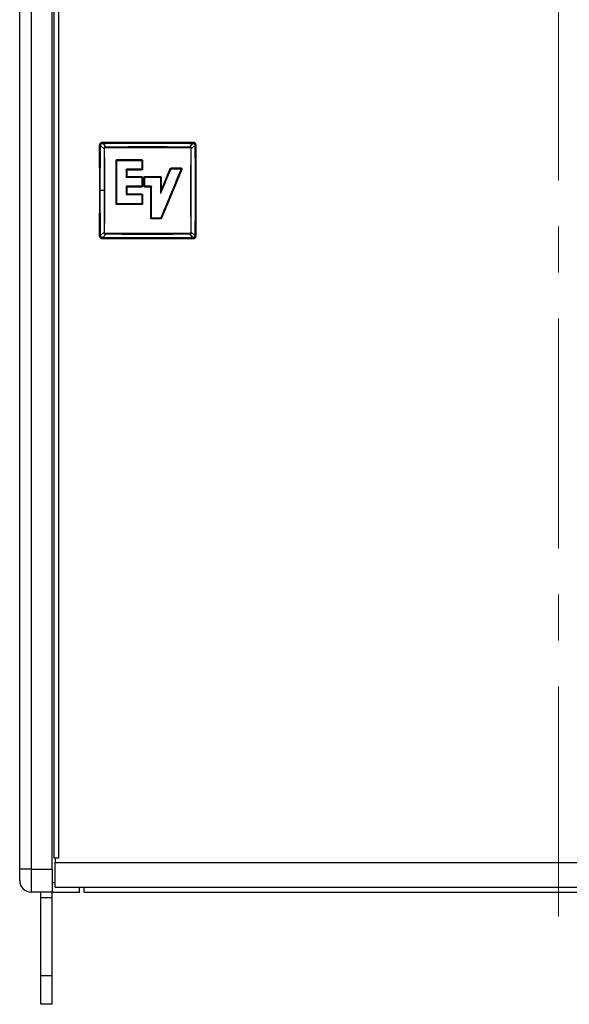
# Model space of a CAD drawing. Header units: millimetres. Extents: x 0 to 594, y 0 to 420.
# Tile 3 of 13: x 84 to 122, y 105 to 173. Entities that reach past the tile are written whole.
import ezdxf

# ---------------------------------------------------------------- set-up
doc = ezdxf.new("R2010")
doc.units = ezdxf.units.MM
doc.linetypes.add('CENTERX2', pattern=[20.32, 12.7, -2.54, 2.54, -2.54])
doc.layers.add('SLD-0', color=7, linetype='Continuous')

msp = doc.modelspace()

# ---------------------------------------------------------------- linework, layer by layer
at = {"color": 7, "linetype": 'Continuous', "lineweight": 25}
for p, q in [((84.2029, 113.9429), (84.2029, 207.6054)), ((84.9967, 207.6054), (84.9967, 113.9429)), ((86.454, 113.9429), (86.454, 207.6054)), ((86.5731, 114.6891), (86.5731, 206.8593)), ((86.8747, 206.8593), (86.8747, 114.6891)), ((89.7152, 163.9174), (89.7152, 157.6309)), ((89.7152, 163.9174), (89.7182, 163.9174)), ((89.7189, 163.8733), (89.7182, 163.9174)), ((89.723, 160.7742), (89.7189, 163.8733)), ((89.7619, 160.7742), (89.7819, 163.8743)), ((89.7819, 163.8743), (89.787, 163.925)), ((89.7819, 163.8743), (90.0413, 163.6491)), ((89.8834, 164.0214), (89.9341, 164.0266)), ((96.1775, 164.0932), (89.891, 164.0932)), ((89.891, 164.0902), (89.891, 164.0932)), ((89.891, 164.0902), (89.9351, 164.0895)), ((90.1593, 163.7672), (89.9341, 164.0266)), ((89.9351, 164.0895), (96.1334, 164.0895)), ((96.1344, 164.0266), (95.9091, 163.7672)), ((96.0272, 163.6491), (96.2866, 163.8743)), ((96.1334, 164.0895), (96.1775, 164.0902)), ((96.1344, 164.0266), (96.185, 164.0214)), ((96.1775, 164.0902), (96.1775, 164.0932)), ((96.2814, 163.925), (96.2866, 163.8743)), ((96.3502, 163.9174), (96.3495, 163.8733)), ((96.3495, 163.8733), (96.3495, 157.675)), ((96.3502, 163.9174), (96.3532, 163.9174)), ((96.3532, 157.6309), (96.3532, 163.9174)), ((90.0583, 163.6495), (90.0413, 163.6491)), ((90.1593, 163.7672), (90.1589, 163.7501)), ((95.9095, 163.7501), (95.9091, 163.7672)), ((96.0272, 163.6491), (96.0102, 163.6495)), ((90.8505, 160.7742), (90.8505, 162.8399)), ((90.9057, 160.7742), (90.9057, 162.8379)), ((90.907, 162.8379), (90.9057, 162.8379)), ((90.9206, 162.9102), (92.602, 162.9102)), ((90.9229, 162.8551), (90.9228, 162.8538)), ((90.9229, 162.8551), (92.6024, 162.8551)), ((92.6024, 162.8538), (92.6024, 162.8551)), ((92.6205, 162.8379), (92.6183, 162.8379)), ((92.6205, 162.8379), (92.6205, 162.2569)), ((92.6721, 162.8401), (92.6721, 162.2585)), ((91.5509, 162.2252), (91.5483, 162.2252)), ((91.5577, 162.2317), (91.5509, 162.2252)), ((91.5509, 162.2252), (91.5509, 161.7076)), ((91.5642, 162.2384), (91.5577, 162.2317)), ((91.5642, 162.241), (91.5642, 162.2384)), ((92.6024, 162.2385), (91.5642, 162.2384)), ((91.601, 162.1883), (91.601, 161.747)), ((92.602, 162.1883), (91.601, 162.1883)), ((91.601, 161.747), (92.602, 161.747)), ((92.6024, 162.2385), (92.6024, 162.241)), ((92.6183, 162.2569), (92.6205, 162.2569)), ((92.8594, 161.747), (93.8923, 161.747)), ((93.9356, 160.5903), (94.6408, 162.264)), ((93.9625, 160.7852), (94.5947, 162.2858)), ((94.643, 162.2631), (94.6408, 162.264)), ((94.6576, 162.2743), (95.3218, 162.2743)), ((94.6576, 162.2743), (94.6576, 162.2728)), ((94.6593, 162.3286), (95.3244, 162.3286)), ((95.3378, 162.2502), (94.7343, 160.7944)), ((95.389, 162.2317), (94.7848, 160.7742)), ((95.3218, 162.2728), (95.3218, 162.2743)), ((95.3378, 162.2502), (95.3365, 162.2508)), ((91.5483, 161.7076), (91.5509, 161.7076)), ((91.5509, 161.7076), (91.557, 161.7014)), ((91.5642, 161.061), (91.5573, 161.0536)), ((91.5642, 161.6935), (92.6024, 161.6935)), ((91.5642, 161.6935), (91.5642, 161.6918)), ((91.5642, 161.0631), (91.5642, 161.061)), ((92.6024, 161.061), (91.5642, 161.061)), ((92.6024, 161.6918), (92.6024, 161.6935)), ((92.6024, 161.061), (92.6024, 161.0631)), ((92.6205, 161.6759), (92.6183, 161.6759)), ((92.6183, 161.079), (92.6205, 161.079)), ((92.6205, 161.6759), (92.6205, 161.079)), ((92.6721, 161.6768), (92.6721, 161.0793)), ((92.7893, 161.0793), (92.7893, 161.6768)), ((92.8418, 161.079), (92.8418, 161.6759)), ((92.8437, 161.6759), (92.8418, 161.6759)), ((92.8418, 161.079), (92.8437, 161.079)), ((92.8596, 161.6935), (93.8915, 161.6935)), ((92.8596, 161.6935), (92.8596, 161.6918)), ((92.8596, 161.0631), (92.8596, 161.061)), ((93.285, 161.061), (92.8596, 161.061)), ((93.285, 161.061), (93.285, 161.0631)), ((93.2918, 161.054), (93.285, 161.061)), ((93.2988, 161.0472), (93.2918, 161.054)), ((93.8915, 161.6918), (93.8915, 161.6935)), ((93.909, 161.6759), (93.9073, 161.6759)), ((93.909, 161.6759), (93.909, 160.5956)), ((93.9625, 161.6768), (93.9625, 160.7852)), ((89.7189, 157.675), (89.723, 160.7742)), ((89.723, 160.7742), (89.7619, 160.7742)), ((90.029, 160.7742), (89.7619, 160.7742)), ((89.7819, 157.6741), (89.7619, 160.7742)), ((90.8505, 159.8684), (90.8505, 160.7742)), ((90.8505, 160.7742), (90.9057, 160.7742)), ((90.9057, 159.8693), (90.9057, 160.7742)), ((91.5509, 161.0472), (91.5483, 161.0472)), ((91.5483, 160.5043), (91.5509, 160.5043)), ((91.5573, 161.0536), (91.5509, 161.0472)), ((91.5509, 161.0472), (91.5509, 160.7742)), ((91.5509, 160.7742), (91.601, 160.7742)), ((91.5509, 160.7742), (91.5509, 160.5043)), ((91.5509, 160.5043), (91.5573, 160.4979)), ((91.5573, 160.4979), (91.5642, 160.4906)), ((91.5642, 160.4906), (92.6024, 160.4906)), ((91.5642, 160.4906), (91.5642, 160.4884)), ((91.601, 161.0092), (91.601, 160.7742)), ((92.602, 161.0092), (91.601, 161.0092)), ((91.601, 160.7742), (91.601, 160.5424)), ((91.601, 160.5424), (92.602, 160.5424)), ((92.6024, 160.4884), (92.6024, 160.4906)), ((92.6205, 160.4726), (92.6183, 160.4726)), ((92.6205, 160.4726), (92.6205, 159.8693)), ((92.6721, 160.4723), (92.6721, 159.8684)), ((93.2469, 161.0092), (92.8594, 161.0092)), ((93.2469, 160.7742), (93.2469, 161.0092)), ((93.2469, 158.8864), (93.2469, 160.7742)), ((93.2469, 160.7742), (93.2988, 160.7742)), ((93.2988, 160.7742), (93.2988, 161.0472)), ((93.3009, 161.0472), (93.2988, 161.0472)), ((93.2988, 158.8883), (93.2988, 160.7742)), ((93.9073, 160.5956), (93.909, 160.5956)), ((93.9625, 160.7852), (93.9222, 160.5878)), ((93.9356, 160.5903), (93.9378, 160.5894)), ((94.7343, 160.7944), (93.9413, 158.8816)), ((94.7848, 160.7742), (93.991, 158.8594)), ((90.9057, 159.8693), (90.907, 159.8693)), ((92.602, 159.7982), (90.9208, 159.7982)), ((90.9228, 159.8534), (90.9229, 159.8518)), ((92.6024, 159.8518), (90.9229, 159.8518)), ((92.6024, 159.8518), (92.6024, 159.8534)), ((92.6183, 159.8693), (92.6205, 159.8693)), ((93.2988, 158.8883), (93.3009, 158.8882)), ((93.3168, 158.8724), (93.3168, 158.8711)), ((93.9253, 158.8711), (93.3168, 158.8711)), ((93.9262, 158.8162), (93.3171, 158.8162)), ((93.9253, 158.8711), (93.9253, 158.8724)), ((93.94, 158.8822), (93.9413, 158.8816)), ((89.7182, 157.6309), (89.7189, 157.675)), ((90.0413, 157.8993), (89.7819, 157.6741)), ((89.787, 157.6234), (89.7819, 157.6741)), ((89.9341, 157.5218), (90.1593, 157.7812)), ((90.0413, 157.8993), (90.0583, 157.8989)), ((90.1589, 157.7982), (90.1593, 157.7812)), ((95.9091, 157.7812), (95.9095, 157.7982)), ((95.9091, 157.7812), (96.1344, 157.5218)), ((96.0102, 157.8989), (96.0272, 157.8993)), ((96.2866, 157.6741), (96.0272, 157.8993)), ((96.2866, 157.6741), (96.2814, 157.6234)), ((96.3495, 157.675), (96.3502, 157.6309)), ((89.7182, 157.6309), (89.7152, 157.6309)), ((89.9341, 157.5218), (89.8834, 157.527)), ((89.9351, 157.4589), (89.891, 157.4582)), ((89.891, 157.4582), (89.891, 157.4552)), ((89.891, 157.4552), (96.1775, 157.4552)), ((96.1334, 157.4589), (89.9351, 157.4589)), ((96.1775, 157.4582), (96.1334, 157.4589)), ((96.185, 157.527), (96.1344, 157.5218)), ((96.1775, 157.4582), (96.1775, 157.4552)), ((96.3502, 157.6309), (96.3532, 157.6309)), ((86.6525, 114.6891), (86.5731, 114.6891)), ((86.6525, 114.6891), (86.6525, 114.4033)), ((86.8747, 114.6891), (86.6525, 114.6891)), ((86.6525, 112.6666), (86.6525, 114.4033)), ((86.6525, 114.4033), (156.1056, 114.4033)), ((84.2029, 113.1492), (84.2029, 113.9429)), ((84.9967, 113.9429), (84.2029, 113.9429)), ((84.9967, 113.9429), (86.454, 113.9429)), ((84.9967, 113.9429), (84.9967, 112.3554)), ((86.454, 113.9429), (86.454, 112.3554)), ((86.6525, 112.9904), (86.454, 112.9904)), ((86.454, 112.3554), (84.9967, 112.3554)), ((85.6603, 112.3475), (85.6603, 112.3554)), ((86.454, 112.3475), (85.6603, 112.3475)), ((85.6603, 111.9506), (85.6603, 112.3475)), ((86.454, 112.3475), (86.454, 112.3554)), ((86.454, 111.9506), (86.454, 112.3475)), ((88.3323, 112.3237), (86.454, 112.3237)), ((156.1056, 112.6666), (86.6525, 112.6666)), ((88.3323, 112.3237), (88.3323, 112.6666)), ((88.6448, 112.3554), (88.6448, 112.6666)), ((88.6448, 112.3554), (154.1133, 112.3554)), ((86.454, 111.9506), (85.6603, 111.9506)), ((85.6603, 106.5763), (85.6603, 111.9506)), ((86.454, 106.5763), (86.454, 111.9506)), ((86.454, 106.5763), (85.6603, 106.5763)), ((85.6603, 104.6084), (85.6603, 106.5763)), ((86.454, 104.6084), (86.454, 106.5763)), ((86.454, 104.6084), (85.6603, 104.6084))]:
    msp.add_line(p, q, dxfattribs=at)
for centre, radius, start, end in [((89.891, 163.9174), 0.1758, 90, 179.999854), ((92.2235, 164.0221), 2.2894, 178.311937, 179.887837), ((96.1775, 163.9174), 0.1758, 0, 90), ((96.2821, 161.5849), 2.2894, 88.311937, 89.887837), ((94.6786, 162.8997), 2.0767, 179.709121, 181.23093), ((94.503, 162.1962), 1.9011, 178.727249, 180.238431), ((92.6635, 161.6877), 0.5708, 89.131763, 94.317247), ((97.8578, 161.7373), 4.9984, 179.889305, 180.502698), ((94.5639, 161.0179), 1.9619, 178.742873, 180.25582), ((92.6634, 160.7397), 0.9371, 89.47038, 92.627538), ((92.7984, 158.2661), 2.8132, 89.116703, 90.185606), ((93.9529, 160.7091), 0.9678, 89.430611, 92.595611), ((92.6634, 163.2714), 2.7991, 269.120693, 270.177424), ((94.2685, 159.5553), 1.3237, 67.043799, 69.399662), ((90.8611, 160.861), 0.9927, 269.389537, 272.57763), ((94.6238, 159.8079), 2.0219, 178.757111, 180.273685), ((90.1566, 158.8265), 3.1605, 359.811628, 0.806968), ((89.7863, 159.9633), 2.2893, 268.311838, 269.887831), ((89.891, 157.6309), 0.1758, 180, 270), ((96.1775, 157.6309), 0.1758, 270, 0.000146), ((84.9967, 113.1492), 0.7938, 180, 270)]:
    msp.add_arc(centre, radius, start, end, dxfattribs=at)
for points, knots in [([(89.7182, 163.9174), (89.7201, 163.938), (89.7232, 163.9706), (89.7439, 164.0113), (89.7673, 164.0411), (89.797, 164.0645), (89.8378, 164.0852), (89.8703, 164.0883), (89.891, 164.0902)], [0, 0, 0, 0, 0.2263477, 0.3574014, 0.5000154, 0.6424549, 0.773446, 1, 1, 1, 1]), ([(89.7182, 163.9174), (89.721, 163.9182), (89.7266, 163.9197), (89.7427, 163.9219), (89.7631, 163.9238), (89.7791, 163.9246), (89.787, 163.925)], [0, 0, 0, 0, 0.245611, 0.5001096, 0.7545505, 1, 1, 1, 1]), ([(89.7189, 163.8733), (89.7214, 163.8734), (89.7266, 163.8736), (89.7412, 163.8739), (89.7597, 163.8742), (89.7745, 163.8743), (89.7819, 163.8743)], [0, 0, 0, 0, 0.24452597, 0.49791784, 0.75240038, 1, 1, 1, 1]), ([(89.787, 163.925), (89.7891, 163.937), (89.7933, 163.9615), (89.8158, 163.9925), (89.8469, 164.015), (89.8714, 164.0193), (89.8834, 164.0214)], [0, 0, 0, 0, 0.2435847, 0.4999266, 0.7556558, 1, 1, 1, 1]), ([(89.8834, 164.0214), (89.8838, 164.0293), (89.8846, 164.0453), (89.8865, 164.0657), (89.8887, 164.0818), (89.8902, 164.0874), (89.891, 164.0902)], [0, 0, 0, 0, 0.2454494, 0.4998902, 0.7543888, 1, 1, 1, 1]), ([(89.9341, 164.0266), (90.0786, 164.0286), (90.3668, 164.0328), (90.7986, 164.0375), (91.2292, 164.041), (91.6566, 164.0435), (92.0859, 164.0452), (92.5221, 164.0462), (92.9701, 164.0466), (93.5745, 164.0463), (94.3316, 164.0442), (95.2348, 164.0387), (95.8362, 164.0306), (96.1344, 164.0266)], [0, 0, 0, 0, 0.0699567, 0.1394593, 0.2088849, 0.2783441, 0.3462362, 0.4165872, 0.4893978, 0.5629969, 0.7090207, 0.8557198, 1, 1, 1, 1]), ([(95.9091, 163.7672), (95.9059, 163.7672), (95.8759, 163.7675), (95.6697, 163.7699), (95.3121, 163.7731), (94.8323, 163.7759), (94.3367, 163.7777), (93.8225, 163.7788), (93.324, 163.7793), (92.9395, 163.7794), (92.6164, 163.7792), (92.3068, 163.7789), (91.9553, 163.7782), (91.6417, 163.7773), (91.39, 163.7764), (91.1661, 163.7754), (90.9213, 163.7741), (90.6508, 163.7721), (90.419, 163.77), (90.2668, 163.7684), (90.1903, 163.7675), (90.1671, 163.7672), (90.1593, 163.7672)], [0, 0, 0, 0, 0.0016546, 0.0156939, 0.1077485, 0.1884275, 0.2661465, 0.3662673, 0.4565745, 0.5260806, 0.56671, 0.6250125, 0.6875165, 0.7500085, 0.788579, 0.8188059, 0.8668278, 0.916386, 0.9600262, 0.9878985, 0.9959207, 1, 1, 1, 1]), ([(96.1334, 164.0895), (96.1335, 164.087), (96.1337, 164.0818), (96.1339, 164.0672), (96.1342, 164.0487), (96.1343, 164.0339), (96.1344, 164.0266)], [0, 0, 0, 0, 0.244526, 0.4979178, 0.7524004, 1, 1, 1, 1]), ([(96.185, 164.0214), (96.1846, 164.0293), (96.1838, 164.0454), (96.1819, 164.0657), (96.1798, 164.0818), (96.1782, 164.0874), (96.1775, 164.0902)], [0, 0, 0, 0, 0.2455302, 0.5, 0.7544698, 1, 1, 1, 1]), ([(96.1775, 164.0902), (96.1981, 164.0883), (96.2306, 164.0853), (96.2714, 164.0645), (96.3011, 164.0411), (96.3245, 164.0114), (96.3453, 163.9706), (96.3483, 163.9381), (96.3502, 163.9174)], [0, 0, 0, 0, 0.226339, 0.3573949, 0.5000155, 0.6424451, 0.7734329, 1, 1, 1, 1]), ([(96.185, 164.0214), (96.197, 164.0193), (96.2215, 164.0151), (96.2525, 163.9926), (96.275, 163.9615), (96.2793, 163.937), (96.2814, 163.925)], [0, 0, 0, 0, 0.2435847, 0.4999266, 0.7556558, 1, 1, 1, 1]), ([(96.2814, 163.925), (96.2893, 163.9246), (96.3054, 163.9238), (96.3257, 163.9219), (96.3418, 163.9197), (96.3474, 163.9182), (96.3502, 163.9174)], [0, 0, 0, 0, 0.2454494, 0.4998902, 0.7543888, 1, 1, 1, 1]), ([(96.2866, 163.8743), (96.2887, 163.7298), (96.2928, 163.4416), (96.2975, 163.0099), (96.301, 162.5788), (96.3035, 162.1503), (96.3052, 161.72), (96.3063, 161.2841), (96.3067, 160.8297), (96.3062, 160.0477), (96.3031, 158.9925), (96.2919, 158.0969), (96.2866, 157.6741)], [0, 0, 0, 0, 0.0699545, 0.1394473, 0.20886, 0.2785687, 0.3467464, 0.4170499, 0.4894798, 0.566608, 0.795411, 1, 1, 1, 1]), ([(90.0413, 163.6491), (90.0385, 163.3593), (90.0326, 162.7504), (90.0296, 161.7918), (90.0292, 161.1232), (90.029, 160.7742)], [0, 0, 0, 0, 0.3028086, 0.6361318, 1, 1, 1, 1]), ([(90.1593, 163.7672), (90.1406, 163.767), (90.1126, 163.7669), (90.0823, 163.766), (90.0684, 163.768), (90.0614, 163.7666), (90.055, 163.7634), (90.0501, 163.7584), (90.0456, 163.7539), (90.0434, 163.75), (90.0425, 163.7479), (90.0414, 163.745), (90.0395, 163.7307), (90.0435, 163.6982), (90.0421, 163.6678), (90.0413, 163.6491)], [0, 0, 0, 0, 0.2501565, 0.3751436, 0.4063911, 0.4375338, 0.468685, 0.4999734, 0.5312279, 0.5526362, 0.558942, 0.5624719, 0.5936378, 0.7498437, 1, 1, 1, 1]), ([(90.0583, 163.6495), (90.0582, 163.655), (90.0581, 163.6634), (90.058, 163.6779), (90.0579, 163.6886), (90.0579, 163.6968), (90.0579, 163.6989), (90.0579, 163.6994), (90.0579, 163.6996), (90.0579, 163.6996), (90.0579, 163.6996), (90.0581, 163.7152), (90.0573, 163.7316), (90.0583, 163.7481), (90.0585, 163.7492), (90.0587, 163.7495), (90.0587, 163.7496), (90.0588, 163.7496), (90.059, 163.7496), (90.0597, 163.7497), (90.0619, 163.7498), (90.0703, 163.7501), (90.1031, 163.7505), (90.1341, 163.7503), (90.1589, 163.7501)], [0, 0, 0, 0, 0.0820885, 0.1250184, 0.2185653, 0.2420711, 0.2479969, 0.2495024, 0.2498908, 0.2499939, 0.2500226, 0.2500362, 0.4833775, 0.495272, 0.4985351, 0.4995483, 0.4999269, 0.5002453, 0.5012049, 0.5031089, 0.509763, 0.5344645, 0.6293784, 1, 1, 1, 1]), ([(90.0746, 160.7742), (90.0743, 161.0931), (90.0738, 161.7309), (90.0689, 162.6898), (90.0618, 163.3287), (90.0583, 163.6495)], [0, 0, 0, 0, 0.3324289, 0.6647844, 1, 1, 1, 1]), ([(90.1589, 163.7501), (90.6376, 163.7452), (91.5949, 163.7353), (93.0342, 163.7328), (94.4735, 163.7353), (95.4309, 163.7452), (95.9095, 163.7501)], [0, 0, 0, 0, 0.2499999, 0.5, 0.75, 1, 1, 1, 1]), ([(96.0272, 163.6491), (96.0271, 163.6678), (96.0269, 163.6958), (96.026, 163.7261), (96.028, 163.74), (96.0266, 163.747), (96.0234, 163.7534), (96.0184, 163.7583), (96.0139, 163.7628), (96.01, 163.765), (96.0079, 163.7659), (96.005, 163.767), (95.9907, 163.7689), (95.9582, 163.7649), (95.9278, 163.7663), (95.9091, 163.7672)], [0, 0, 0, 0, 0.25015648, 0.37514361, 0.40639108, 0.43753378, 0.46868496, 0.49997335, 0.53122787, 0.55263621, 0.55894198, 0.56247186, 0.59363779, 0.74984368, 1, 1, 1, 1]), ([(95.9095, 163.7501), (95.915, 163.7502), (95.9234, 163.7503), (95.938, 163.7504), (95.9486, 163.7505), (95.9569, 163.7505), (95.9589, 163.7505), (95.9594, 163.7505), (95.9596, 163.7505), (95.9596, 163.7505), (95.9596, 163.7505), (95.9752, 163.7503), (95.9916, 163.7511), (96.0082, 163.7501), (96.0092, 163.7499), (96.0095, 163.7498), (96.0096, 163.7497), (96.0096, 163.7496), (96.0097, 163.7494), (96.0097, 163.7487), (96.0098, 163.7465), (96.0101, 163.7381), (96.0105, 163.7053), (96.0103, 163.6743), (96.0102, 163.6495)], [0, 0, 0, 0, 0.0820885, 0.1250184, 0.2185653, 0.2420711, 0.2479969, 0.2495024, 0.2498908, 0.2499939, 0.2500226, 0.2500362, 0.4833775, 0.495272, 0.4985351, 0.4995483, 0.4999269, 0.5002453, 0.5012049, 0.5031089, 0.509763, 0.5344645, 0.6293784, 1, 1, 1, 1]), ([(96.0102, 163.6495), (96.0066, 163.3287), (95.9995, 162.6898), (95.9947, 161.7309), (95.9941, 161.0931), (95.9938, 160.7742)], [0, 0, 0, 0, 0.335219, 0.6675736, 1, 1, 1, 1]), ([(96.0394, 160.7742), (96.0394, 161.2537), (96.0393, 162.2129), (96.0312, 163.1703), (96.0272, 163.6491)], [0, 0, 0, 0, 0.4999484, 1, 1, 1, 1]), ([(90.8505, 162.84), (90.8515, 162.8492), (90.8536, 162.8675), (90.8697, 162.8907), (90.8929, 162.907), (90.9112, 162.9091), (90.9204, 162.9102)], [0, 0, 0, 0, 0.2491434, 0.4996576, 0.749899, 1, 1, 1, 1]), ([(90.8505, 162.84), (90.8565, 162.84), (90.8689, 162.84), (90.8858, 162.8395), (90.8993, 162.8388), (90.9036, 162.8382), (90.9057, 162.8379)], [0, 0, 0, 0, 0.24332, 0.5010307, 0.7581795, 1, 1, 1, 1]), ([(90.9057, 162.8379), (90.9061, 162.8401), (90.9068, 162.8444), (90.9107, 162.85), (90.9163, 162.8541), (90.9206, 162.8547), (90.9228, 162.8551)], [0, 0, 0, 0, 0.24982058, 0.49784405, 0.74686746, 1, 1, 1, 1]), ([(90.9228, 162.8538), (90.9211, 162.8536), (90.9175, 162.8533), (90.9127, 162.8506), (90.9091, 162.8465), (90.9072, 162.8421), (90.907, 162.8391), (90.907, 162.8379)], [0, 0, 0, 0, 0.214867, 0.4297277, 0.6430012, 0.8572355, 1, 1, 1, 1]), ([(90.907, 159.8693), (90.907, 160.2549), (90.907, 160.9425), (90.907, 161.9324), (90.907, 162.536), (90.907, 162.8379)], [0, 0, 0, 0, 0.3895078, 0.6946675, 1, 1, 1, 1]), ([(90.9228, 162.8551), (90.9225, 162.8572), (90.9219, 162.8615), (90.9211, 162.8749), (90.9207, 162.8919), (90.9206, 162.9042), (90.9206, 162.9102)], [0, 0, 0, 0, 0.2417966, 0.4989168, 0.7566275, 1, 1, 1, 1]), ([(90.9228, 162.8538), (91.0627, 162.8538), (91.3424, 162.8538), (91.9022, 162.8538), (92.3223, 162.8538), (92.6024, 162.8538)], [0, 0, 0, 0, 0.2499975, 0.499995, 1, 1, 1, 1]), ([(92.602, 162.9102), (92.6112, 162.9092), (92.6295, 162.9071), (92.6527, 162.8908), (92.6689, 162.8677), (92.671, 162.8494), (92.6721, 162.8402)], [0, 0, 0, 0, 0.2500462, 0.5000588, 0.7500421, 1, 1, 1, 1]), ([(92.6024, 162.8551), (92.6047, 162.8548), (92.6092, 162.8543), (92.615, 162.8505), (92.6194, 162.8449), (92.6201, 162.8403), (92.6205, 162.8379)], [0, 0, 0, 0, 0.2414332, 0.4897529, 0.7428215, 1, 1, 1, 1]), ([(92.6183, 162.8379), (92.6181, 162.8397), (92.6178, 162.8433), (92.615, 162.848), (92.611, 162.8516), (92.6065, 162.8535), (92.6036, 162.8537), (92.6024, 162.8538)], [0, 0, 0, 0, 0.214901, 0.4298287, 0.6434947, 0.8596745, 1, 1, 1, 1]), ([(92.6183, 162.8379), (92.6183, 162.7411), (92.6183, 162.5475), (92.6183, 162.3538), (92.6183, 162.2569)], [0, 0, 0, 0, 0.4999855, 1, 1, 1, 1]), ([(92.6205, 162.8379), (92.6224, 162.8382), (92.6265, 162.8388), (92.6389, 162.8395), (92.6546, 162.84), (92.6664, 162.8401), (92.6721, 162.8401)], [0, 0, 0, 0, 0.2412269, 0.4971634, 0.754634, 1, 1, 1, 1]), ([(91.5483, 162.2252), (91.5485, 162.227), (91.5488, 162.2305), (91.5516, 162.2353), (91.5556, 162.2389), (91.5601, 162.2408), (91.563, 162.241), (91.5642, 162.241)], [0, 0, 0, 0, 0.2143005, 0.4294309, 0.6429779, 0.8576291, 1, 1, 1, 1]), ([(91.5483, 162.2252), (91.5483, 162.1389), (91.5483, 161.9665), (91.5483, 161.7939), (91.5483, 161.7076)], [0, 0, 0, 0, 0.4999885, 1, 1, 1, 1]), ([(91.601, 161.747), (91.5928, 161.7387), (91.5802, 161.7261), (91.5657, 161.7106), (91.5598, 161.7043), (91.557, 161.7014)], [0, 0, 0, 0, 0.4992898, 0.7651983, 1, 1, 1, 1]), ([(91.601, 162.1883), (91.593, 162.1963), (91.5808, 162.2086), (91.5662, 162.223), (91.5604, 162.2289), (91.5577, 162.2317)], [0, 0, 0, 0, 0.4993143, 0.7654332, 1, 1, 1, 1]), ([(92.6024, 162.241), (92.4293, 162.241), (92.1697, 162.241), (91.8237, 162.241), (91.6507, 162.241), (91.5642, 162.241)], [0, 0, 0, 0, 0.4999522, 0.7499703, 1, 1, 1, 1]), ([(92.6721, 162.2585), (92.671, 162.2493), (92.6689, 162.2309), (92.6527, 162.2077), (92.6295, 162.1915), (92.6112, 162.1894), (92.602, 162.1883)], [0, 0, 0, 0, 0.2500134, 0.5001158, 0.7501173, 1, 1, 1, 1]), ([(92.602, 161.747), (92.6112, 161.7459), (92.6295, 161.7438), (92.6527, 161.7276), (92.6689, 161.7044), (92.671, 161.686), (92.6721, 161.6768)], [0, 0, 0, 0, 0.2499716, 0.5001585, 0.7501432, 1, 1, 1, 1]), ([(92.602, 161.747), (92.602, 161.7411), (92.602, 161.7291), (92.6021, 161.7127), (92.6022, 161.6997), (92.6024, 161.6955), (92.6024, 161.6935)], [0, 0, 0, 0, 0.24290979, 0.49999608, 0.7570845, 1, 1, 1, 1]), ([(92.6205, 162.2569), (92.6204, 162.2557), (92.6204, 162.2534), (92.619, 162.2488), (92.6164, 162.2446), (92.6127, 162.2414), (92.6095, 162.2397), (92.606, 162.2386), (92.6036, 162.2385), (92.6024, 162.2385)], [0, 0, 0, 0, 0.1231902, 0.2485, 0.5002328, 0.6259669, 0.7513057, 0.876178, 1, 1, 1, 1]), ([(92.6024, 162.241), (92.6042, 162.2412), (92.6078, 162.2416), (92.6125, 162.2443), (92.6161, 162.2483), (92.618, 162.2528), (92.6182, 162.2557), (92.6183, 162.2569)], [0, 0, 0, 0, 0.2147971, 0.4295683, 0.6432779, 0.8579659, 1, 1, 1, 1]), ([(92.7893, 161.6768), (92.7903, 161.686), (92.7924, 161.7044), (92.8087, 161.7276), (92.8318, 161.7438), (92.8502, 161.7459), (92.8594, 161.747)], [0, 0, 0, 0, 0.2500521, 0.5001559, 0.7501023, 1, 1, 1, 1]), ([(93.8923, 161.747), (93.8923, 161.7411), (93.8923, 161.7291), (93.8921, 161.7127), (93.8918, 161.6997), (93.8916, 161.6955), (93.8915, 161.6935)], [0, 0, 0, 0, 0.2432075, 0.5004038, 0.7573807, 1, 1, 1, 1]), ([(93.8923, 161.747), (93.9015, 161.7459), (93.9199, 161.7438), (93.9431, 161.7276), (93.9593, 161.7044), (93.9614, 161.686), (93.9625, 161.6768)], [0, 0, 0, 0, 0.2500429, 0.5001448, 0.7501098, 1, 1, 1, 1]), ([(93.9378, 160.5894), (93.9975, 160.7311), (94.1169, 161.0144), (94.352, 161.5725), (94.5273, 161.9886), (94.643, 162.2631)], [0, 0, 0, 0, 0.25382817, 0.50765635, 1, 1, 1, 1]), ([(95.3365, 162.2508), (95.1619, 161.8298), (94.8421, 161.0583), (94.3763, 159.9347), (94.0855, 159.2331), (93.94, 158.8822)], [0, 0, 0, 0, 0.37525187, 0.68748629, 1, 1, 1, 1]), ([(94.5947, 162.2858), (94.5979, 162.2918), (94.6043, 162.304), (94.62, 162.3176), (94.6387, 162.3269), (94.6524, 162.328), (94.6593, 162.3286)], [0, 0, 0, 0, 0.2497913, 0.4998415, 0.7482217, 1, 1, 1, 1]), ([(94.5947, 162.2857), (94.5999, 162.2835), (94.6106, 162.2789), (94.6247, 162.2725), (94.6357, 162.2671), (94.6391, 162.265), (94.6408, 162.264)], [0, 0, 0, 0, 0.2453973, 0.5026951, 0.7585377, 1, 1, 1, 1]), ([(94.6408, 162.264), (94.6417, 162.2655), (94.6435, 162.2686), (94.6477, 162.2718), (94.6525, 162.274), (94.6559, 162.2742), (94.6576, 162.2743)], [0, 0, 0, 0, 0.2540843, 0.5062968, 0.7558133, 1, 1, 1, 1]), ([(94.6576, 162.2728), (94.6559, 162.2726), (94.6523, 162.2723), (94.6476, 162.2695), (94.6445, 162.2662), (94.6434, 162.2638), (94.643, 162.2631)], [0, 0, 0, 0, 0.2877377, 0.5754886, 0.8636464, 1, 1, 1, 1]), ([(94.6593, 162.3286), (94.6593, 162.3227), (94.6593, 162.3105), (94.6589, 162.2938), (94.6584, 162.2806), (94.6579, 162.2763), (94.6576, 162.2743)], [0, 0, 0, 0, 0.2427492, 0.5, 0.7572508, 1, 1, 1, 1]), ([(94.6576, 162.2728), (94.7684, 162.2728), (94.9899, 162.2728), (95.2112, 162.2728), (95.3218, 162.2728)], [0, 0, 0, 0, 0.499981, 1, 1, 1, 1]), ([(95.3242, 162.3286), (95.3242, 162.3227), (95.3242, 162.3104), (95.3237, 162.2938), (95.3229, 162.2806), (95.3222, 162.2763), (95.3218, 162.2743)], [0, 0, 0, 0, 0.2438364, 0.5014859, 0.758327, 1, 1, 1, 1]), ([(95.3218, 162.2743), (95.3232, 162.2741), (95.326, 162.2738), (95.3299, 162.272), (95.3333, 162.2696), (95.336, 162.2663), (95.3379, 162.2626), (95.3388, 162.2585), (95.339, 162.2543), (95.3382, 162.2516), (95.3378, 162.2503)], [0, 0, 0, 0, 0.1277676, 0.2545213, 0.3792933, 0.5022983, 0.6252365, 0.7489023, 0.8735832, 1, 1, 1, 1]), ([(95.3365, 162.2508), (95.337, 162.2526), (95.3381, 162.256), (95.3374, 162.2614), (95.3351, 162.2663), (95.3312, 162.2701), (95.3266, 162.2724), (95.3233, 162.2727), (95.3218, 162.2728)], [0, 0, 0, 0, 0.1714382, 0.3429185, 0.5135505, 0.6849686, 0.8571124, 1, 1, 1, 1]), ([(95.3244, 162.3286), (95.3301, 162.3282), (95.3416, 162.3274), (95.3577, 162.3208), (95.3719, 162.311), (95.3831, 162.2978), (95.391, 162.2824), (95.3946, 162.2655), (95.3945, 162.2481), (95.3909, 162.2372), (95.3891, 162.2317)], [0, 0, 0, 0, 0.1251856, 0.2500651, 0.3750518, 0.4999988, 0.6249093, 0.7499146, 0.8747259, 1, 1, 1, 1]), ([(95.3378, 162.2503), (95.3399, 162.2498), (95.3441, 162.2488), (95.3566, 162.2445), (95.3722, 162.2386), (95.3835, 162.2339), (95.389, 162.2317)], [0, 0, 0, 0, 0.241705, 0.4985859, 0.7562364, 1, 1, 1, 1]), ([(91.5642, 161.6918), (91.5622, 161.692), (91.5584, 161.6924), (91.5536, 161.6955), (91.5501, 161.6996), (91.5485, 161.704), (91.5484, 161.7067), (91.5483, 161.7076)], [0, 0, 0, 0, 0.2400363, 0.4555727, 0.6693412, 0.8848588, 1, 1, 1, 1]), ([(91.5483, 161.0472), (91.5485, 161.049), (91.5488, 161.0526), (91.5516, 161.0573), (91.5556, 161.0609), (91.56, 161.0628), (91.563, 161.063), (91.5642, 161.0631)], [0, 0, 0, 0, 0.2140977, 0.4290568, 0.6426568, 0.8577587, 1, 1, 1, 1]), ([(91.557, 161.7014), (91.5578, 161.6998), (91.5595, 161.6963), (91.5625, 161.6945), (91.5642, 161.6935)], [0, 0, 0, 0, 0.4560835, 1, 1, 1, 1]), ([(91.5642, 161.6918), (91.7372, 161.6918), (91.9966, 161.6918), (92.3428, 161.6918), (92.5159, 161.6918), (92.6024, 161.6918)], [0, 0, 0, 0, 0.4999522, 0.7499703, 1, 1, 1, 1]), ([(92.6024, 161.0631), (92.5158, 161.0631), (92.3427, 161.0631), (91.9965, 161.0631), (91.7371, 161.0631), (91.5642, 161.0631)], [0, 0, 0, 0, 0.2501341, 0.5002681, 1, 1, 1, 1]), ([(92.6721, 161.0793), (92.671, 161.0701), (92.6689, 161.0517), (92.6527, 161.0285), (92.6295, 161.0123), (92.6111, 161.0102), (92.602, 161.0092)], [0, 0, 0, 0, 0.2499631, 0.5002538, 0.7502052, 1, 1, 1, 1]), ([(92.6024, 161.6935), (92.6047, 161.6932), (92.6093, 161.6927), (92.6143, 161.6893), (92.6173, 161.6858), (92.6197, 161.6817), (92.6202, 161.6782), (92.6205, 161.6759)], [0, 0, 0, 0, 0.2447289, 0.4946404, 0.6208187, 0.7476534, 1, 1, 1, 1]), ([(92.6183, 161.6759), (92.6181, 161.6777), (92.6178, 161.6813), (92.615, 161.686), (92.611, 161.6896), (92.6065, 161.6915), (92.6036, 161.6917), (92.6024, 161.6918)], [0, 0, 0, 0, 0.21502299, 0.43002986, 0.64390912, 0.85898208, 1, 1, 1, 1]), ([(92.6205, 161.079), (92.6204, 161.0778), (92.6203, 161.0755), (92.6188, 161.0709), (92.6161, 161.0669), (92.6125, 161.0638), (92.6083, 161.0616), (92.6048, 161.0612), (92.6024, 161.061)], [0, 0, 0, 0, 0.1238239, 0.2495859, 0.5019779, 0.6278981, 0.7532389, 1, 1, 1, 1]), ([(92.6024, 161.0631), (92.6042, 161.0633), (92.6078, 161.0637), (92.6125, 161.0664), (92.6161, 161.0704), (92.618, 161.0749), (92.6182, 161.0778), (92.6183, 161.079)], [0, 0, 0, 0, 0.2152834, 0.4305209, 0.6446999, 0.8589214, 1, 1, 1, 1]), ([(92.6183, 161.6759), (92.6183, 161.5764), (92.6183, 161.3775), (92.6183, 161.1785), (92.6183, 161.079)], [0, 0, 0, 0, 0.4999847, 1, 1, 1, 1]), ([(92.6721, 161.0793), (92.6664, 161.0793), (92.6547, 161.0793), (92.639, 161.0792), (92.6265, 161.0791), (92.6225, 161.079), (92.6205, 161.079)], [0, 0, 0, 0, 0.2433897, 0.500143, 0.7568189, 1, 1, 1, 1]), ([(92.7893, 161.6768), (92.795, 161.6768), (92.8069, 161.6768), (92.8229, 161.6766), (92.8356, 161.6763), (92.8397, 161.676), (92.8418, 161.6759)], [0, 0, 0, 0, 0.2437449, 0.500859, 0.7575077, 1, 1, 1, 1]), ([(92.8594, 161.0092), (92.8502, 161.0102), (92.8318, 161.0123), (92.8086, 161.0286), (92.7924, 161.0518), (92.7903, 161.0701), (92.7893, 161.0793)], [0, 0, 0, 0, 0.2499508, 0.5001715, 0.750164, 1, 1, 1, 1]), ([(92.8418, 161.6759), (92.8421, 161.6782), (92.8427, 161.6828), (92.8469, 161.6885), (92.8526, 161.6927), (92.8573, 161.6932), (92.8596, 161.6935)], [0, 0, 0, 0, 0.2491824, 0.4999218, 0.7504522, 1, 1, 1, 1]), ([(92.8596, 161.061), (92.8584, 161.0611), (92.8561, 161.0612), (92.8516, 161.0627), (92.8476, 161.0654), (92.8446, 161.069), (92.8424, 161.0731), (92.842, 161.0767), (92.8418, 161.079)], [0, 0, 0, 0, 0.1238562, 0.2487676, 0.499555, 0.6254589, 0.7514171, 1, 1, 1, 1]), ([(92.8596, 161.6918), (92.8578, 161.6916), (92.8542, 161.6912), (92.8495, 161.6885), (92.8459, 161.6845), (92.844, 161.68), (92.8438, 161.6771), (92.8437, 161.6759)], [0, 0, 0, 0, 0.21490112, 0.42978679, 0.64343915, 0.85867323, 1, 1, 1, 1]), ([(92.8437, 161.079), (92.8437, 161.1389), (92.8437, 161.2587), (92.8437, 161.4577), (92.8437, 161.5967), (92.8437, 161.6759)], [0, 0, 0, 0, 0.3010494, 0.6020989, 1, 1, 1, 1]), ([(92.8437, 161.079), (92.8439, 161.0772), (92.8442, 161.0736), (92.847, 161.0689), (92.851, 161.0653), (92.8555, 161.0634), (92.8584, 161.0632), (92.8596, 161.0631)], [0, 0, 0, 0, 0.2152028, 0.4303687, 0.6443535, 0.8592042, 1, 1, 1, 1]), ([(92.8594, 161.0092), (92.8594, 161.0149), (92.8594, 161.0266), (92.8595, 161.0424), (92.8595, 161.0549), (92.8596, 161.059), (92.8596, 161.061)], [0, 0, 0, 0, 0.2436472, 0.5005437, 0.757146, 1, 1, 1, 1]), ([(92.8596, 161.6918), (93.0316, 161.6918), (93.2895, 161.6918), (93.6335, 161.6918), (93.8055, 161.6918), (93.8915, 161.6918)], [0, 0, 0, 0, 0.4999528, 0.7499707, 1, 1, 1, 1]), ([(93.285, 161.0631), (93.2213, 161.0631), (93.1185, 161.0631), (92.9767, 161.0631), (92.8986, 161.0631), (92.8596, 161.0631)], [0, 0, 0, 0, 0.4496607, 0.724829, 1, 1, 1, 1]), ([(93.2469, 161.0092), (93.2552, 161.0174), (93.2678, 161.0299), (93.2827, 161.0451), (93.2889, 161.0512), (93.2918, 161.054)], [0, 0, 0, 0, 0.4992908, 0.7651517, 1, 1, 1, 1]), ([(93.285, 161.0631), (93.2868, 161.0629), (93.2904, 161.0626), (93.2951, 161.0599), (93.2987, 161.0558), (93.3006, 161.0514), (93.3008, 161.0484), (93.3009, 161.0472)], [0, 0, 0, 0, 0.2143339, 0.4295252, 0.6432334, 0.8584882, 1, 1, 1, 1]), ([(93.8915, 161.6935), (93.8937, 161.6931), (93.8983, 161.6925), (93.9041, 161.6884), (93.9082, 161.6827), (93.9087, 161.6781), (93.909, 161.6759)], [0, 0, 0, 0, 0.2496253, 0.5018074, 0.7515256, 1, 1, 1, 1]), ([(93.9073, 161.6759), (93.9072, 161.6777), (93.9068, 161.6813), (93.9041, 161.686), (93.9, 161.6896), (93.8956, 161.6915), (93.8926, 161.6917), (93.8915, 161.6918)], [0, 0, 0, 0, 0.2149954, 0.429974, 0.6436762, 0.8586033, 1, 1, 1, 1]), ([(93.9073, 161.6759), (93.9073, 161.5859), (93.9073, 161.4058), (93.9073, 161.0457), (93.9073, 160.7756), (93.9073, 160.5956)], [0, 0, 0, 0, 0.2500175, 0.5000349, 1, 1, 1, 1]), ([(90.029, 160.7742), (90.029, 160.2947), (90.0289, 159.3355), (90.0371, 158.3781), (90.0413, 157.8993)], [0, 0, 0, 0, 0.49994944, 1, 1, 1, 1]), ([(90.0583, 157.8989), (90.0618, 158.2197), (90.0689, 158.8586), (90.0738, 159.8175), (90.0743, 160.4553), (90.0746, 160.7742)], [0, 0, 0, 0, 0.3352181, 0.6675735, 1, 1, 1, 1]), ([(91.5483, 161.0472), (91.5483, 161.002), (91.5483, 160.9115), (91.5483, 160.7305), (91.5483, 160.5948), (91.5483, 160.5043)], [0, 0, 0, 0, 0.2500071, 0.5000141, 1, 1, 1, 1]), ([(91.5642, 160.4884), (91.5624, 160.4886), (91.5588, 160.489), (91.5541, 160.4917), (91.5505, 160.4957), (91.5486, 160.5002), (91.5484, 160.5032), (91.5483, 160.5043)], [0, 0, 0, 0, 0.2145039, 0.4299031, 0.6437496, 0.8587915, 1, 1, 1, 1]), ([(91.5573, 161.0536), (91.5601, 161.0508), (91.566, 161.0448), (91.5805, 161.0297), (91.5929, 161.0173), (91.601, 161.0092)], [0, 0, 0, 0, 0.2346663, 0.5006978, 1, 1, 1, 1]), ([(91.5573, 160.4979), (91.5601, 160.5008), (91.5658, 160.507), (91.5806, 160.5217), (91.593, 160.5342), (91.601, 160.5424)], [0, 0, 0, 0, 0.234716, 0.5006979, 1, 1, 1, 1]), ([(91.5642, 160.4884), (91.7372, 160.4884), (91.9966, 160.4884), (92.3428, 160.4884), (92.5159, 160.4884), (92.6024, 160.4884)], [0, 0, 0, 0, 0.4999522, 0.7499703, 1, 1, 1, 1]), ([(92.602, 160.5424), (92.6112, 160.5413), (92.6295, 160.5392), (92.6527, 160.523), (92.6689, 160.4998), (92.671, 160.4814), (92.6721, 160.4723)], [0, 0, 0, 0, 0.2499566, 0.5002446, 0.7502071, 1, 1, 1, 1]), ([(92.602, 160.5424), (92.602, 160.5367), (92.602, 160.525), (92.6021, 160.5092), (92.6022, 160.4967), (92.6024, 160.4926), (92.6024, 160.4906)], [0, 0, 0, 0, 0.2432495, 0.5, 0.7567505, 1, 1, 1, 1]), ([(92.6024, 160.4906), (92.6036, 160.4905), (92.6059, 160.4904), (92.6105, 160.4889), (92.6145, 160.4863), (92.6176, 160.4826), (92.6198, 160.4784), (92.6202, 160.4749), (92.6205, 160.4726)], [0, 0, 0, 0, 0.1236168, 0.2492207, 0.5014383, 0.6273939, 0.7528607, 1, 1, 1, 1]), ([(92.6183, 160.4726), (92.6181, 160.4744), (92.6177, 160.4779), (92.615, 160.4827), (92.611, 160.4863), (92.6065, 160.4882), (92.6036, 160.4884), (92.6024, 160.4884)], [0, 0, 0, 0, 0.2152098, 0.4303785, 0.6445133, 0.8587172, 1, 1, 1, 1]), ([(92.6183, 160.4726), (92.6183, 160.3869), (92.6183, 160.2436), (92.6183, 160.0425), (92.6183, 159.927), (92.6183, 159.8693)], [0, 0, 0, 0, 0.4258026, 0.7128983, 1, 1, 1, 1]), ([(93.3009, 158.8882), (93.3009, 159.2056), (93.3009, 159.7239), (93.3009, 160.4438), (93.3009, 160.8461), (93.3009, 161.0472)], [0, 0, 0, 0, 0.4411782, 0.7205541, 1, 1, 1, 1]), ([(93.9378, 160.5894), (93.937, 160.5878), (93.9353, 160.5847), (93.9309, 160.5814), (93.9258, 160.5796), (93.9204, 160.5797), (93.9153, 160.5815), (93.911, 160.5849), (93.9082, 160.5896), (93.9074, 160.5933), (93.9073, 160.5953), (93.9073, 160.5956)], [0, 0, 0, 0, 0.1226949, 0.2459053, 0.3681003, 0.4921471, 0.6144366, 0.7377216, 0.8610221, 0.9832354, 1, 1, 1, 1]), ([(93.909, 160.5956), (93.9104, 160.5935), (93.9125, 160.5903), (93.9175, 160.5879), (93.9206, 160.5879), (93.9222, 160.5878)], [0, 0, 0, 0, 0.4999498, 0.7501497, 1, 1, 1, 1]), ([(93.9222, 160.5878), (93.9248, 160.5873), (93.9301, 160.5863), (93.9338, 160.589), (93.9356, 160.5903)], [0, 0, 0, 0, 0.495987, 1, 1, 1, 1]), ([(95.9938, 160.7742), (95.9941, 160.4553), (95.9947, 159.8175), (95.9995, 158.8586), (96.0066, 158.2197), (96.0102, 157.8989)], [0, 0, 0, 0, 0.3324282, 0.6647823, 1, 1, 1, 1]), ([(96.0272, 157.8993), (96.0313, 158.3781), (96.0397, 159.3355), (96.0395, 160.2947), (96.0394, 160.7742)], [0, 0, 0, 0, 0.5000463, 1, 1, 1, 1]), ([(90.9208, 159.7982), (90.9116, 159.7993), (90.8932, 159.8014), (90.8699, 159.8176), (90.8537, 159.8408), (90.8516, 159.8592), (90.8505, 159.8684)], [0, 0, 0, 0, 0.2499897, 0.5002037, 0.7501596, 1, 1, 1, 1]), ([(90.9229, 159.8518), (90.9206, 159.8521), (90.9162, 159.8529), (90.9106, 159.8569), (90.9066, 159.8626), (90.906, 159.8671), (90.9057, 159.8693)], [0, 0, 0, 0, 0.2532737, 0.50457449, 0.75313933, 1, 1, 1, 1]), ([(90.907, 159.8693), (90.9071, 159.8675), (90.9075, 159.864), (90.9102, 159.8592), (90.9142, 159.8556), (90.9187, 159.8537), (90.9217, 159.8535), (90.9228, 159.8534)], [0, 0, 0, 0, 0.2146295, 0.4292414, 0.6425732, 0.8573489, 1, 1, 1, 1]), ([(90.9207, 159.7982), (90.9208, 159.8041), (90.9208, 159.8162), (90.9213, 159.8326), (90.922, 159.8455), (90.9226, 159.8497), (90.9229, 159.8518)], [0, 0, 0, 0, 0.2441197, 0.5016486, 0.7582823, 1, 1, 1, 1]), ([(92.6024, 159.8534), (92.4329, 159.8534), (92.0939, 159.8534), (91.5339, 159.8534), (91.1437, 159.8534), (90.9228, 159.8534)], [0, 0, 0, 0, 0.3025993, 0.6051987, 1, 1, 1, 1]), ([(92.6721, 159.8684), (92.671, 159.8592), (92.6689, 159.8408), (92.6527, 159.8176), (92.6295, 159.8014), (92.6112, 159.7993), (92.602, 159.7982)], [0, 0, 0, 0, 0.2499759, 0.50010889, 0.75005647, 1, 1, 1, 1]), ([(92.6205, 159.8693), (92.6204, 159.8682), (92.6202, 159.8658), (92.6186, 159.8614), (92.6159, 159.8574), (92.6123, 159.8545), (92.6082, 159.8523), (92.6047, 159.852), (92.6024, 159.8518)], [0, 0, 0, 0, 0.1253571, 0.2517866, 0.5046099, 0.6303616, 0.7550206, 1, 1, 1, 1]), ([(92.6024, 159.8534), (92.6042, 159.8536), (92.6078, 159.854), (92.6125, 159.8567), (92.6161, 159.8607), (92.618, 159.8652), (92.6182, 159.8682), (92.6183, 159.8693)], [0, 0, 0, 0, 0.21503543, 0.4300457, 0.64386767, 0.85905743, 1, 1, 1, 1]), ([(92.6721, 159.8684), (92.6664, 159.8684), (92.6547, 159.8684), (92.6389, 159.8686), (92.6265, 159.8689), (92.6224, 159.8692), (92.6205, 159.8693)], [0, 0, 0, 0, 0.2443932, 0.501515, 0.7578174, 1, 1, 1, 1]), ([(93.2469, 158.8864), (93.2526, 158.8864), (93.2644, 158.8865), (93.2802, 158.8869), (93.2927, 158.8875), (93.2968, 158.888), (93.2988, 158.8883)], [0, 0, 0, 0, 0.2432573, 0.5000133, 0.7567621, 1, 1, 1, 1]), ([(93.3171, 158.8162), (93.3079, 158.8172), (93.2895, 158.8193), (93.2663, 158.8356), (93.2501, 158.8588), (93.248, 158.8772), (93.2469, 158.8864)], [0, 0, 0, 0, 0.24995143, 0.49989906, 0.74991665, 1, 1, 1, 1]), ([(93.3168, 158.8711), (93.3145, 158.8713), (93.3099, 158.8718), (93.3041, 158.8758), (93.2999, 158.8814), (93.2991, 158.886), (93.2988, 158.8883)], [0, 0, 0, 0, 0.2441712, 0.493466, 0.7465305, 1, 1, 1, 1]), ([(93.3009, 158.8882), (93.3011, 158.8865), (93.3014, 158.8829), (93.3042, 158.8781), (93.3082, 158.8745), (93.3127, 158.8726), (93.3156, 158.8724), (93.3168, 158.8724)], [0, 0, 0, 0, 0.2153188, 0.4306229, 0.6446951, 0.8597985, 1, 1, 1, 1]), ([(93.9253, 158.8724), (93.8239, 158.8724), (93.6211, 158.8724), (93.4182, 158.8724), (93.3168, 158.8724)], [0, 0, 0, 0, 0.4999841, 1, 1, 1, 1]), ([(93.9253, 158.8724), (93.9271, 158.8725), (93.9307, 158.8729), (93.9354, 158.8756), (93.9384, 158.879), (93.9396, 158.8814), (93.94, 158.8822)], [0, 0, 0, 0, 0.2857076, 0.5714439, 0.8572023, 1, 1, 1, 1]), ([(93.9413, 158.8816), (93.9405, 158.8801), (93.9388, 158.8772), (93.9349, 158.8739), (93.9303, 158.8716), (93.927, 158.8712), (93.9253, 158.8711)], [0, 0, 0, 0, 0.2515331, 0.5019597, 0.751509, 1, 1, 1, 1]), ([(93.9262, 158.8162), (93.9262, 158.8221), (93.9262, 158.8344), (93.926, 158.8513), (93.9257, 158.8647), (93.9254, 158.869), (93.9253, 158.8711)], [0, 0, 0, 0, 0.2426332, 0.5000028, 0.7573709, 1, 1, 1, 1]), ([(93.991, 158.8594), (93.9879, 158.8533), (93.9815, 158.841), (93.9657, 158.8273), (93.947, 158.8179), (93.9332, 158.8167), (93.9262, 158.8162)], [0, 0, 0, 0, 0.2503068, 0.4997516, 0.748775, 1, 1, 1, 1]), ([(93.991, 158.8594), (93.9855, 158.8617), (93.9743, 158.8664), (93.959, 158.8731), (93.9469, 158.8786), (93.9431, 158.8806), (93.9413, 158.8816)], [0, 0, 0, 0, 0.2432042, 0.5006504, 0.7577426, 1, 1, 1, 1]), ([(90.0413, 157.8993), (90.0414, 157.8806), (90.0415, 157.8526), (90.0424, 157.8223), (90.0405, 157.8084), (90.0418, 157.8014), (90.045, 157.795), (90.0501, 157.7901), (90.0545, 157.7856), (90.0584, 157.7834), (90.0605, 157.7825), (90.0634, 157.7814), (90.0778, 157.7795), (90.1102, 157.7835), (90.1406, 157.7821), (90.1593, 157.7812)], [0, 0, 0, 0, 0.2501565, 0.3751436, 0.4063911, 0.4375338, 0.468685, 0.4999734, 0.5312279, 0.5526362, 0.558942, 0.5624719, 0.5936378, 0.7498437, 1, 1, 1, 1]), ([(90.0583, 157.8989), (90.0581, 157.8741), (90.0579, 157.843), (90.0583, 157.8103), (90.0586, 157.8019), (90.0587, 157.7997), (90.0588, 157.799), (90.0588, 157.7988), (90.0588, 157.7987), (90.0589, 157.7986), (90.0592, 157.7985), (90.0603, 157.7983), (90.0768, 157.7973), (90.0932, 157.7981), (90.1088, 157.7979), (90.1088, 157.7979), (90.1088, 157.7979), (90.109, 157.7979), (90.1095, 157.7979), (90.1116, 157.7979), (90.1198, 157.7979), (90.1305, 157.798), (90.145, 157.7981), (90.1534, 157.7982), (90.1589, 157.7982)], [0, 0, 0, 0, 0.370622, 0.4655358, 0.4902372, 0.4968912, 0.4987952, 0.4997547, 0.5000731, 0.5004517, 0.501465, 0.504728, 0.5166226, 0.7499638, 0.7499774, 0.7500061, 0.7501092, 0.7504976, 0.7520031, 0.7579289, 0.7814347, 0.8749816, 0.9179115, 1, 1, 1, 1]), ([(95.9095, 157.7982), (95.4309, 157.8032), (94.4735, 157.8131), (93.0342, 157.8156), (91.5949, 157.8131), (90.6376, 157.8032), (90.1589, 157.7982)], [0, 0, 0, 0, 0.2499999, 0.5, 0.75, 1, 1, 1, 1]), ([(90.1593, 157.7812), (90.1625, 157.7812), (90.1926, 157.7809), (90.3989, 157.7785), (90.7565, 157.7753), (91.2363, 157.7725), (91.732, 157.7707), (92.2465, 157.7696), (92.7454, 157.7691), (93.1296, 157.769), (93.4523, 157.7692), (93.7617, 157.7695), (94.1131, 157.7702), (94.4267, 157.7711), (94.6784, 157.772), (94.9023, 157.773), (95.1472, 157.7743), (95.4178, 157.7763), (95.6497, 157.7784), (95.8019, 157.78), (95.8783, 157.7809), (95.9014, 157.7811), (95.9091, 157.7812)], [0, 0, 0, 0, 0.0016633, 0.0157161, 0.1078167, 0.1884472, 0.2661576, 0.3664001, 0.456779, 0.5262344, 0.5667348, 0.6250127, 0.6875166, 0.7500086, 0.7885782, 0.8188021, 0.8668256, 0.9164109, 0.9600815, 0.9879455, 0.9959491, 1, 1, 1, 1]), ([(95.9091, 157.7812), (95.9278, 157.7814), (95.9558, 157.7815), (95.9861, 157.7824), (96, 157.7804), (96.007, 157.7818), (96.0134, 157.785), (96.0184, 157.79), (96.0228, 157.7945), (96.025, 157.7984), (96.0259, 157.8005), (96.027, 157.8034), (96.0289, 157.8177), (96.025, 157.8502), (96.0263, 157.8806), (96.0272, 157.8993)], [0, 0, 0, 0, 0.2501565, 0.3751436, 0.4063911, 0.4375338, 0.468685, 0.4999734, 0.5312279, 0.5526362, 0.558942, 0.5624719, 0.5936378, 0.7498437, 1, 1, 1, 1]), ([(96.0102, 157.8989), (96.0102, 157.8934), (96.0103, 157.885), (96.0104, 157.8704), (96.0105, 157.8598), (96.0105, 157.8516), (96.0105, 157.8495), (96.0105, 157.849), (96.0105, 157.8488), (96.0105, 157.8488), (96.0105, 157.8488), (96.0103, 157.8332), (96.0111, 157.8168), (96.0101, 157.8002), (96.0099, 157.7992), (96.0098, 157.7989), (96.0097, 157.7988), (96.0096, 157.7988), (96.0094, 157.7988), (96.0087, 157.7987), (96.0065, 157.7986), (95.9981, 157.7983), (95.9654, 157.7979), (95.9343, 157.7981), (95.9095, 157.7982)], [0, 0, 0, 0, 0.0820885, 0.1250184, 0.2185653, 0.2420711, 0.2479969, 0.2495024, 0.2498908, 0.2499939, 0.2500226, 0.2500362, 0.4833775, 0.495272, 0.4985351, 0.4995483, 0.4999269, 0.5002453, 0.5012049, 0.5031089, 0.509763, 0.5344645, 0.6293784, 1, 1, 1, 1]), ([(96.3495, 157.675), (96.347, 157.6749), (96.3418, 157.6748), (96.3272, 157.6745), (96.3087, 157.6742), (96.2939, 157.6741), (96.2866, 157.6741)], [0, 0, 0, 0, 0.244526, 0.4979178, 0.7524004, 1, 1, 1, 1]), ([(89.787, 157.6234), (89.7791, 157.6238), (89.7631, 157.6246), (89.7427, 157.6265), (89.7266, 157.6287), (89.721, 157.6302), (89.7182, 157.6309)], [0, 0, 0, 0, 0.24544941, 0.49989017, 0.75438882, 1, 1, 1, 1]), ([(89.891, 157.4582), (89.8704, 157.4601), (89.8379, 157.4631), (89.7971, 157.4839), (89.7674, 157.5073), (89.7439, 157.537), (89.7232, 157.5778), (89.7202, 157.6103), (89.7182, 157.6309)], [0, 0, 0, 0, 0.2263571, 0.3574085, 0.5000153, 0.6424533, 0.7734438, 1, 1, 1, 1]), ([(89.8834, 157.527), (89.8714, 157.5291), (89.8469, 157.5333), (89.8159, 157.5558), (89.7934, 157.5868), (89.7891, 157.6114), (89.787, 157.6234)], [0, 0, 0, 0, 0.2435847, 0.4999266, 0.7556558, 1, 1, 1, 1]), ([(89.8834, 157.527), (89.8838, 157.5191), (89.8846, 157.503), (89.8865, 157.4827), (89.8887, 157.4666), (89.8902, 157.461), (89.891, 157.4582)], [0, 0, 0, 0, 0.2455302, 0.5, 0.7544698, 1, 1, 1, 1]), ([(96.1344, 157.5218), (95.9898, 157.5197), (95.7016, 157.5156), (95.2699, 157.5109), (94.8392, 157.5074), (94.4118, 157.5049), (93.9825, 157.5032), (93.5463, 157.5022), (93.0983, 157.5018), (92.4939, 157.5021), (91.7368, 157.5041), (90.8336, 157.5097), (90.2322, 157.5178), (89.9341, 157.5218)], [0, 0, 0, 0, 0.0699567, 0.1394593, 0.2088849, 0.2783441, 0.3462362, 0.4165872, 0.4893978, 0.5629969, 0.7090207, 0.8557198, 1, 1, 1, 1]), ([(89.9351, 157.4589), (89.935, 157.4614), (89.9348, 157.4666), (89.9345, 157.4812), (89.9342, 157.4997), (89.9341, 157.5145), (89.9341, 157.5218)], [0, 0, 0, 0, 0.244526, 0.4979178, 0.7524004, 1, 1, 1, 1]), ([(96.1334, 157.4589), (96.1335, 157.4614), (96.1337, 157.4666), (96.1339, 157.4813), (96.1342, 157.4998), (96.1343, 157.5146), (96.1344, 157.5218)], [0, 0, 0, 0, 0.2460595, 0.5, 0.7539405, 1, 1, 1, 1]), ([(96.3502, 157.6309), (96.3483, 157.6104), (96.3453, 157.5778), (96.3245, 157.537), (96.3011, 157.5073), (96.2714, 157.4839), (96.2306, 157.4631), (96.1981, 157.4601), (96.1775, 157.4582)], [0, 0, 0, 0, 0.2263517, 0.3574044, 0.5000154, 0.6424451, 0.7734329, 1, 1, 1, 1]), ([(96.185, 157.527), (96.1846, 157.5191), (96.1838, 157.503), (96.1819, 157.4827), (96.1798, 157.4666), (96.1782, 157.461), (96.1775, 157.4582)], [0, 0, 0, 0, 0.2454494, 0.4998902, 0.7543888, 1, 1, 1, 1]), ([(96.2814, 157.6234), (96.2794, 157.6114), (96.2751, 157.5869), (96.2526, 157.5559), (96.2216, 157.5334), (96.197, 157.5291), (96.185, 157.527)], [0, 0, 0, 0, 0.2435847, 0.4999266, 0.7556558, 1, 1, 1, 1]), ([(96.2814, 157.6234), (96.2893, 157.6238), (96.3054, 157.6246), (96.3257, 157.6265), (96.3418, 157.6287), (96.3474, 157.6302), (96.3502, 157.6309)], [0, 0, 0, 0, 0.2455302, 0.5, 0.7544698, 1, 1, 1, 1])]:
    msp.add_open_spline(points, degree=3, knots=knots, dxfattribs=at)
for points in [[(90.029, 160.7742), (90.0361, 160.7742), (90.0503, 160.7742), (90.0665, 160.7742), (90.0746, 160.7742)], [(95.9938, 160.7742), (96.0019, 160.7742), (96.0182, 160.7742), (96.0323, 160.7742), (96.0394, 160.7742)]]:
    msp.add_open_spline(points, degree=3, dxfattribs=at)
at = {"layer": 'SLD-0', "linetype": 'CENTERX2', "lineweight": 18, "ltscale": 1.25}
msp.add_line((121.379, 110.6729), (121.379, 210.8754), dxfattribs=at)

doc.saveas('drawing.dxf')
